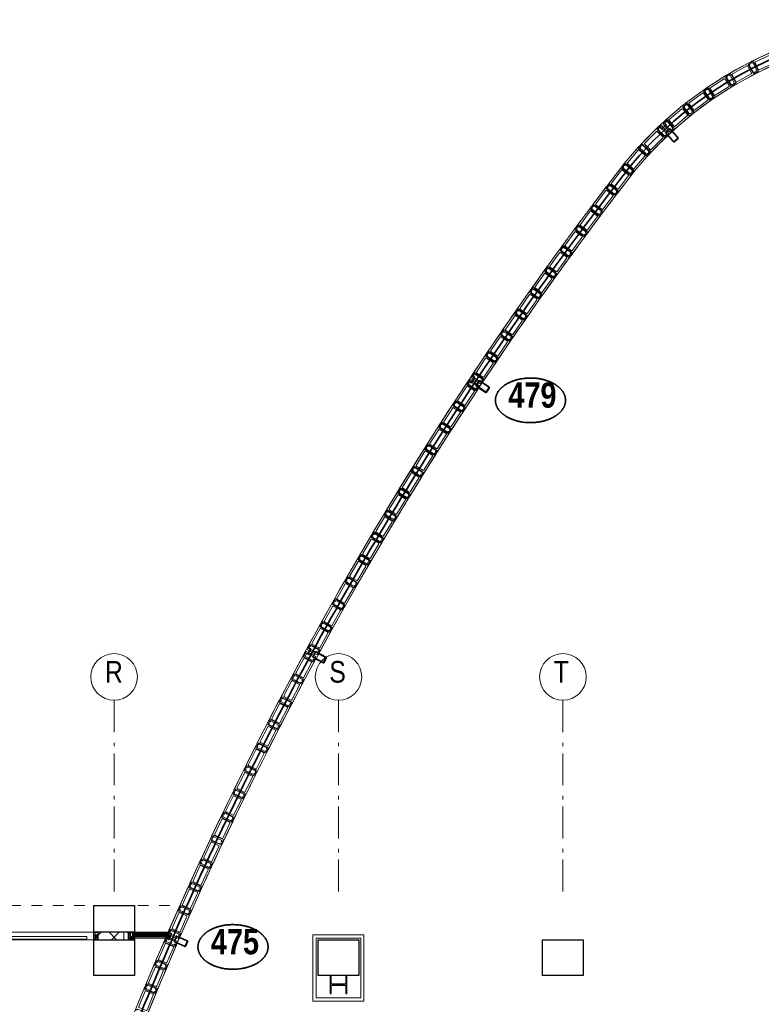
# Model space of a CAD drawing. Header units: millimetres. Extents: x 18442 to 242186, y -49554 to 63508.
# Tile 130 of 175: x 188475 to 194292, y 1657 to 9379. Entities that reach past the tile are written whole.
import ezdxf
from ezdxf.enums import TextEntityAlignment as Align

# ---------------------------------------------------------------- set-up
doc = ezdxf.new("R2010")
doc.units = ezdxf.units.MM
doc.header["$LTSCALE"] = 400
doc.header["$PDMODE"] = 1
doc.header["$PDSIZE"] = 15
doc.linetypes.add('STYLE_01', pattern=[0.416641, 0.208282, -0.208359])
doc.linetypes.add('STYLE_06', pattern=[1.041641, 0.625, -0.208282, 0.069427, -0.138931])
for name, color, linetype, lineweight in [('Detailaanduiding', 5, 'Continuous', 70), ('hulplijnen', 43, 'Continuous', 9), ('mat-beton (ihwg)', 5, 'Continuous', 25), ('mat-glas-hor', 140, 'Continuous', 15), ('mat-glas-vert', 140, 'Continuous', 15), ('mat-isolatie', 140, 'Continuous', 15), ('mat-kalkzandsteen', 5, 'Continuous', 25), ('mat-loofhout', 140, 'Continuous', 15), ('mat-multiplex-vert', 140, 'Continuous', 15), ('mat-naaldhout', 140, 'Continuous', 15), ('mat-staal', 5, 'Continuous', 25), ('None', 7, 'Continuous', 9), ('Sloopwerk', 92, 'Continuous', 25)]:
    doc.layers.add(name, color=color, linetype=linetype, lineweight=lineweight)
doc.styles.add('Arial Narrow', font='ARIALN.TTF', dxfattribs={"height": 211.666667})
doc.styles.add('Arial Narrow (bold)', font='ARIALNB.TTF', dxfattribs={"height": 172.861111})
doc.styles.get("Standard").update_dxf_attribs({"font": 'arial.ttf'})

# ---------------------------------------------------------------- blocks, each defined once
blk = doc.blocks.new('Kolom 280x320')
at = {"layer": 'mat-beton (ihwg)', "lineweight": 25}
blk.add_lwpolyline([(-300, 160), (-20, 160), (-20, -160), (-300, -160)], close=True, dxfattribs=at)
at = {"layer": 'None', "color": 92, "linetype": 'Continuous', "lineweight": 5}
blk.add_point((0, 0), dxfattribs=at)
blk = doc.blocks.new('*U337')
at = {"layer": 'None', "color": 8, "linetype": 'Continuous', "lineweight": 5, "flags": 128}
blk.add_lwpolyline([(0, 0, 0.46217), (2.7, 3.2), (0.5, 16.8, -0.46217), (3.2, 20, -0.46217), (6, 16.8), (3.8, 3.2, 0.46217), (6.5, 0, 0.46217), (9.2, 3.2), (7, 16.8, -0.46217), (9.7, 20, -0.46217), (12.5, 16.8), (10.3, 3.2, 0.46217), (13, 0, 0.46217), (15.7, 3.2), (13.5, 16.8, -0.46217), (16.2, 20, -0.46217), (19, 16.8), (16.8, 3.2, 0.46217), (19.5, 0, 0.46217)], format="xyb", dxfattribs=at)
blk = doc.blocks.new('*U338')
at = {"layer": 'mat-multiplex-vert', "lineweight": 15}
blk.add_lwpolyline([(1440, -40.1), (1452, -40.1), (1452, -99.6), (1440, -99.6)], close=True, dxfattribs=at)
at = {"layer": 'mat-naaldhout', "lineweight": 15}
for points in [[(1452, -40.1), (1472, -40.1), (1472, -60.1), (1452, -60.1)], [(1452, -79.6), (1472, -79.6), (1472, -99.6), (1452, -99.6)]]:
    blk.add_lwpolyline(points, close=True, dxfattribs=at)
blk = doc.blocks.new('*U339')
at = {"layer": 'None', "color": 8, "linetype": 'Continuous', "lineweight": 5, "flags": 128}
blk.add_lwpolyline([(0, 0, 0.46217), (2.7, 3.2), (0.5, 16.8, -0.46217), (3.2, 20, -0.46217), (6, 16.8), (3.8, 3.2, 0.46217), (6.5, 0, 0.46217), (9.2, 3.2), (7, 16.8, -0.46217), (9.7, 20, -0.46217), (12.5, 16.8), (10.3, 3.2, 0.46217), (13, 0, 0.46217), (15.7, 3.2), (13.5, 16.8, -0.46217), (16.2, 20, -0.46217), (19, 16.8), (16.8, 3.2, 0.46217), (19.5, 0, 0.46217)], format="xyb", dxfattribs=at)
blk = doc.blocks.new('*X340')
at = {"layer": 'None', "lineweight": 5}
blk.add_line((0, -99.6), (0, -40.1), dxfattribs=at)
blk = doc.blocks.new('*U341')
at = {"layer": 'mat-multiplex-vert', "lineweight": 15}
blk.add_lwpolyline([(-12, -40.1), (0, -40.1), (0, -99.6), (-12, -99.6)], close=True, dxfattribs=at)
at = {"layer": 'mat-naaldhout', "lineweight": 15}
for points in [[(-32, -40.1), (-12, -40.1), (-12, -60.1), (-32, -60.1)], [(-32, -79.6), (-12, -79.6), (-12, -99.6), (-32, -99.6)]]:
    blk.add_lwpolyline(points, close=True, dxfattribs=at)
at = {"layer": 'mat-multiplex-vert'}
blk.add_blockref('*X340', (0, 0), dxfattribs=at)
blk = doc.blocks.new('*U342')
at = {"layer": 'mat-glas-hor', "lineweight": 15}
blk.add_lwpolyline([(54.5, -94.1), (1386, -94.1), (1386, -74.1), (54.5, -74.1)], close=True, dxfattribs=at)
at = {"layer": 'None', "color": 8, "lineweight": 5}
blk.add_lwpolyline([(1439.6, -40.1), (1439.6, -100.1), (0.4, -100.1), (0.4, -40.1)], close=True, dxfattribs=at)
blk = doc.blocks.new('Pui patio')
at = {"layer": 'None', "color": 255, "linetype": 'Continuous', "lineweight": 9}
for points in [[(-32.5, -99.6), (0, -99.6), (0, -40), (-32.5, -40)], [(1440, -40), (1472.5, -40), (1472.5, -99.6), (1440, -99.6)]]:
    blk.add_lwpolyline(points, close=True, dxfattribs=at)
at = {"layer": 'mat-staal', "color": 8, "rotation": 90}
blk.add_blockref('*U339', (-12, -79.6), dxfattribs=at)
at = {"layer": 'mat-staal', "color": 8, "xscale": -1, "rotation": 270}
blk.add_blockref('*U337', (1452, -79.6), dxfattribs=at)
at = {"layer": 'None', "color": 7}
for name in ['*U341', '*U342', '*U338']:
    blk.add_blockref(name, (0, 0), dxfattribs=at)
blk = doc.blocks.new('*X1993')
at = {"layer": 'None', "lineweight": 9}
for p, q in [((-2.75, -2.75), (2.75, 2.75)), ((58, 58), (66.5, 66.5)), ((-66.5, -66.5), (-58, -58))]:
    blk.add_line(p, q, dxfattribs=at)
blk = doc.blocks.new('*U1994')
at = {"layer": 'None', "color": 92, "linetype": 'Continuous', "lineweight": 25, "flags": 128}
blk.add_lwpolyline([(70, -58), (14.75, -58, -0.4142136), (2.75, -46), (2.75, 46, -0.4142136), (14.75, 58), (70, 58), (70, 66.5), (-70, 66.5), (-70, 58), (-14.75, 58, -0.4142136), (-2.75, 46), (-2.75, -46, -0.4142136), (-14.75, -58), (-70, -58), (-70, -66.5), (70, -66.5)], format="xyb", close=True, dxfattribs=at)
at = {"layer": 'None', "color": 92}
blk.add_blockref('*X1993', (0, 0), dxfattribs=at)
blk = doc.blocks.new('Detail')
at = {"layer": 'Detailaanduiding', "color": 1, "linetype": 'Continuous', "lineweight": 35}
blk.add_open_spline([(-134.1, 153.9), (-70.3, 177.4), (77, 177.4), (140.9, 153.9), (204.7, 130.5), (241.5, 89.9), (278.4, 49.3), (278.4, 2.4), (278.4, -44.5), (241.5, -85.1), (204.7, -125.7), (140.9, -149.2), (77, -172.6), (-70.3, -172.6), (-134.1, -149.2), (-198, -125.7), (-234.8, -85.1), (-271.6, -44.5), (-271.6, 2.4), (-271.6, 49.3), (-234.8, 89.9), (-198, 130.5), (-134.1, 153.9)], degree=2, knots=[0, 0, 0, 0.097932, 0.195864, 0.195864, 0.280023, 0.280023, 0.347931, 0.347931, 0.415846, 0.415846, 0.5, 0.5, 0.597932, 0.695864, 0.695864, 0.780023, 0.780023, 0.847931, 0.847931, 0.915846, 0.915846, 1, 1, 1], dxfattribs=at)
at = {"layer": 'Detailaanduiding', "style": 'Arial Narrow (bold)'}
blk.add_attdef('Detail', text='', height=197.6, dxfattribs=at).set_placement((-170.2, 142.2), align=Align.TOP_LEFT)
at = {"layer": 'None', "color": 0, "flags": 1}
blk.add_attdef('Fragment', (-271.6, -528.2), '', height=197.6, dxfattribs=at)
blk = doc.blocks.new('*X332')
at = {"layer": 'None', "lineweight": 5}
for p, q in [((-20, 121.4), (18.6, 160)), ((-20, -20), (40, 40)), ((-18.6, -160), (40, -101.4))]:
    blk.add_line(p, q, dxfattribs=at)
at = {"layer": 'None', "lineweight": 13}
for p, q in [((-18.6, 160), (40, 101.4)), ((-20, 20), (40, -40)), ((-20, -121.4), (18.6, -160))]:
    blk.add_line(p, q, dxfattribs=at)
blk = doc.blocks.new('*U333')
at = {"layer": 'mat-isolatie', "lineweight": 15}
blk.add_lwpolyline([(40, 160), (40, -160), (-20, -160), (-20, 160)], close=True, dxfattribs=at)
at = {"layer": 'None', "color": 92, "linetype": 'Continuous', "lineweight": 25}
for points in [[(40, 160), (40, 128), (-20, 128), (-20, 160)], [(40, -128), (40, -160), (-20, -160), (-20, -128)]]:
    blk.add_lwpolyline(points, close=True, dxfattribs=at)
at = {"layer": 'mat-isolatie'}
blk.add_blockref('*X332', (0, 0), dxfattribs=at)
blk = doc.blocks.new('Kolom 280x320 met prefab voorzet')
at = {"layer": 'mat-beton (ihwg)', "lineweight": 25}
blk.add_lwpolyline([(40, 160), (250, 160), (250, -160), (40, -160)], close=True, dxfattribs=at)
at = {"layer": 'mat-beton (ihwg)', "color": 8}
blk.add_blockref('Kolom 280x320', (0, 0), dxfattribs=at)
at = {"layer": 'None', "color": 7}
blk.add_blockref('*U333', (0, 0), dxfattribs=at)
blk = doc.blocks.new('GLABO 190x100')
at = {"layer": 'None', "color": 140, "linetype": 'Continuous', "lineweight": 15, "flags": 128}
for points in [[(180, 85), (185, 85, 0.414214), (190, 90), (190, 95, 0.414214), (185, 100), (5, 100, 0.414214), (0, 95), (0, 90, 0.414214), (5, 85), (10, 85), (10, 15), (5, 15, 0.414214), (0, 10), (0, 5, 0.414214), (5, 0), (185, 0, 0.414214), (190, 5), (190, 10, 0.414214), (185, 15), (180, 15)], [(30, 85, 0.414214), (25, 80), (25, 20, 0.414214), (30, 15), (160, 15, 0.414214), (165, 20), (165, 80, 0.414214), (160, 85)]]:
    blk.add_lwpolyline(points, format="xyb", close=True, dxfattribs=at)
blk = doc.blocks.new('*X2118')
at = {"layer": 'None', "lineweight": 9}
blk.add_line((-25, -25), (-21, -21), dxfattribs=at)
blk = doc.blocks.new('*X2119')
at = {"layer": 'None', "lineweight": 9}
blk.add_line((-4, -4), (0, 0), dxfattribs=at)
blk = doc.blocks.new('*X2120')
at = {"layer": 'None', "lineweight": 9}
blk.add_line((-25, -25), (-21, -21), dxfattribs=at)
blk = doc.blocks.new('koker 50x100x4 (2D)')
at = {"layer": 'mat-kalkzandsteen', "lineweight": 25}
blk.add_line((5.3, -96), (8.9, -96), dxfattribs=at)
at = {"layer": 'mat-staal', "lineweight": 25}
for p, q in [((19.6, 0), (-19.6, 0)), ((-25, -5.2), (-25, -31)), ((-25, -5.4), (-25, -94.8)), ((-25, -31), (-21, -31)), ((-21, -5.2), (-21, -13)), ((-21, -5.4), (-21, -94.8)), ((-21, -16), (-21, -31)), ((19.6, -4), (-19.6, -4)), ((21, -94.8), (21, -5.4)), ((25, -94.8), (25, -5.4)), ((-19.6, -96), (19.6, -96)), ((-19.6, -100), (19.6, -100)), ((-9.6, -96), (19.6, -96)), ((-9.6, -100), (19.6, -100))]:
    blk.add_line(p, q, dxfattribs=at)
for centre, radius, start, end in [((-19.6, -5.4), 5.44, 90, 180), ((19.6, -5.4), 5.44, 0, 90), ((-19.6, -5.4), 1.44, 90, 180), ((19.6, -5.4), 1.44, 0, 90), ((-19.6, -94.6), 5.44, 180, 270), ((-19.6, -94.6), 1.44, 180, 270), ((19.6, -94.6), 1.44, 270, 0), ((19.6, -94.6), 5.44, 270, 0)]:
    blk.add_arc(centre, radius, start, end, dxfattribs=at)
at = {"layer": 'mat-staal'}
for name in ['*X2119', '*X2118', '*X2120']:
    blk.add_blockref(name, (0, 0), dxfattribs=at)
blk = doc.blocks.new('*X2112')
at = {"layer": 'None', "lineweight": 9}
blk.add_line((22, 22), (25, 25), dxfattribs=at)
blk = doc.blocks.new('*X2113')
at = {"layer": 'None', "lineweight": 9}
blk.add_line((0, 0), (3, 3), dxfattribs=at)
blk = doc.blocks.new('*U2114')
at = {"layer": 'mat-staal', "lineweight": 25}
for p, q in [((0, 20.06), (0, -20.06)), ((3, 20.06), (3, -20.06))]:
    blk.add_line(p, q, dxfattribs=at)
for centre, radius, start, end in [((4.94, 20.06), 4.94, 90, 180), ((4.94, 20.06), 1.94, 90, 180), ((4.94, -20.06), 4.94, 180, 270), ((4.94, -20.06), 1.94, 180, 270)]:
    blk.add_arc(centre, radius, start, end, dxfattribs=at)
at = {"layer": 'mat-staal'}
blk.add_blockref('*X2113', (0, 0), dxfattribs=at)
blk = doc.blocks.new('*U2115')
at = {"layer": 'mat-staal', "lineweight": 25}
for p, q in [((30, 25), (4.94, 25)), ((30, 22), (4.94, 22)), ((30, 25), (30, 22)), ((4.94, -22), (30, -22)), ((4.94, -25), (30, -25)), ((30, -25), (30, -22))]:
    blk.add_line(p, q, dxfattribs=at)
at = {"layer": 'mat-staal'}
blk.add_blockref('*X2112', (0, 0), dxfattribs=at)
at = {"layer": 'None', "color": 7}
blk.add_blockref('*U2114', (0, 0), dxfattribs=at)
blk = doc.blocks.new('u-profiel 50x30x3 (2D)')
at = {"layer": 'None', "color": 7}
blk.add_blockref('*U2115', (0, 0), dxfattribs=at)
blk = doc.blocks.new('*X2122')
at = {"layer": 'None', "lineweight": 5}
blk.add_line((11353.9, 10646.8), (11383.4, 10676.3), dxfattribs=at)
blk = doc.blocks.new('*X2137')
at = {"layer": 'None', "lineweight": 25}
blk.add_line((9979.8, 8424.2), (9981.1, 8425.4), dxfattribs=at)
blk = doc.blocks.new('*U2138')
at = {"layer": 'mat-kalkzandsteen', "lineweight": 25}
blk.add_line((9968.4, 8427.2), (9961.2, 8427.2), dxfattribs=at)
at = {"layer": 'mat-staal', "lineweight": 25}
for p, q in [((9936, 8427.2), (9963.3, 8427.2)), ((9936, 8424.2), (9981.1, 8424.2)), ((9966.3, 8427.2), (9981.1, 8427.2)), ((9981.1, 8424.2), (9981.1, 8427.2))]:
    blk.add_line(p, q, dxfattribs=at)
for radius in [4.94, 1.94]:
    blk.add_arc((9936, 8429.1), radius, 180, 270, dxfattribs=at)
at = {"layer": 'mat-staal'}
blk.add_blockref('*X2137', (0, 0), dxfattribs=at)
blk = doc.blocks.new('*U2139')
at = {"layer": 'mat-glas-hor', "color": 8, "lineweight": 5}
for p, q in [((10254.1, 8443), (10239.1, 8451)), ((10254.1, 8451), (10239.1, 8443))]:
    blk.add_line(p, q, dxfattribs=at)
at = {"layer": 'None', "color": 8, "lineweight": 5}
blk.add_lwpolyline([(10239.1, 8443), (10239.1, 8451), (10254.1, 8451), (10254.1, 8443)], close=True, dxfattribs=at)
blk = doc.blocks.new('*U2140')
at = {"layer": 'None', "color": 7}
blk.add_blockref('*U2139', (0, 0), dxfattribs=at)
blk = doc.blocks.new('*U2141')
at = {"layer": 'mat-glas-hor', "color": 8, "lineweight": 5}
for p, q in [((9966.1, 8443), (9981.1, 8451)), ((9966.1, 8451), (9981.1, 8443))]:
    blk.add_line(p, q, dxfattribs=at)
at = {"layer": 'None', "color": 8, "lineweight": 5}
blk.add_lwpolyline([(9981.1, 8443), (9981.1, 8451), (9966.1, 8451), (9966.1, 8443)], close=True, dxfattribs=at)
blk = doc.blocks.new('*U2142')
at = {"layer": 'None', "color": 7}
blk.add_blockref('*U2141', (0, 0), dxfattribs=at)
blk = doc.blocks.new('*U2152')
at = {"layer": 'hulplijnen', "color": 1, "linetype": 'Continuous', "lineweight": 35}
for centre, radius, start, end in [((16199.5, 12558.2), 3018.8, 65.21651, 140.84835), ((36155.5, -2830.2), 28217.7, 142.18447, 146.39218), ((36155.5, -2830.2), 28217.7, 146.39218, 151.43998), ((36155.5, -2830.2), 28217.7, 151.43998, 156.48769), ((36155.5, -2830.2), 28217.7, 156.48769, 161.85031)]:
    blk.add_arc(centre, radius, start, end, dxfattribs=at)
at = {"layer": 'mat-glas-vert', "lineweight": 15}
for points in [[(9966.1, 8451), (9966.1, 8457), (10254.1, 8457), (10254.1, 8451)], [(9966.1, 8437), (9966.1, 8443), (10254.1, 8443), (10254.1, 8437)]]:
    blk.add_lwpolyline(points, close=True, dxfattribs=at)
at = {"layer": 'mat-kalkzandsteen', "lineweight": 25}
for p, q in [((9934.1, 8448.8), (9934.1, 8452.4)), ((9934.1, 8448.8), (9934.1, 8452.4)), ((9968.4, 8467), (9961.2, 8467)), ((9968.4, 8467), (9961.2, 8467))]:
    blk.add_line(p, q, dxfattribs=at)
at = {"layer": 'mat-loofhout', "lineweight": 15}
blk.add_lwpolyline([(9897.1, 8470), (9931.1, 8470), (9931.1, 8410), (9897.1, 8410)], close=True, dxfattribs=at)
at = {"layer": 'mat-naaldhout', "lineweight": 15}
for points in [[(14149.6, 14799), (14176.9, 14769.7), (14147.7, 14742.4), (14120.4, 14771.7)], [(12649, 12816.2), (12682.3, 12794), (12660.1, 12760.7), (12626.8, 12782.8)], [(11363.5, 10687.2), (11398.6, 10668.1), (11379.5, 10632.9), (11344.3, 10652.1)], [(10270.3, 8453.5), (10306.9, 8437.5), (10291, 8400.8), (10254.3, 8416.8)]]:
    blk.add_lwpolyline(points, close=True, dxfattribs=at)
at = {"layer": 'mat-staal', "lineweight": 25}
for p, q in [((9931.1, 8465.1), (9931.1, 8429.1)), ((9931.1, 8452.7), (9931.1, 8431.2)), ((9931.1, 8452.7), (9934.1, 8452.7)), ((9934.1, 8465.1), (9934.1, 8451.6)), ((9934.1, 8452.7), (9934.1, 8451.6)), ((9934.1, 8448.6), (9934.1, 8431.2)), ((9934.1, 8448.6), (9934.1, 8429.1)), ((9981.1, 8470), (9936, 8470)), ((9981.1, 8470), (9936, 8470)), ((9963.3, 8467), (9936, 8467)), ((9963.3, 8467), (9936, 8467)), ((9981.1, 8467), (9966.3, 8467)), ((9981.1, 8467), (9966.3, 8467)), ((9981.1, 8470), (9981.1, 8467)), ((9981.1, 8470), (9981.1, 8467))]:
    blk.add_line(p, q, dxfattribs=at)
for radius in [4.94, 4.94, 1.94, 1.94]:
    blk.add_arc((9936, 8465.1), radius, 90, 180, dxfattribs=at)
at = {"layer": 'None', "color": 92, "linetype": 'Continuous', "lineweight": 25}
blk.add_line((9934.1, 8429.6), (9934.1, 8438.8), dxfattribs=at)
blk.add_line((9934.1, 8429.6), (9934.1, 8438.8), dxfattribs=at)
at = {"layer": 'None', "color": 8, "linetype": 'Continuous', "lineweight": 5}
for p, q in [((10244.8, 8470), (9981.1, 8470)), ((10244, 8467), (9981.1, 8467)), ((10224, 8426.9), (9981.1, 8426.9)), ((10222.7, 8424.2), (9981.1, 8424.2))]:
    blk.add_line(p, q, dxfattribs=at)
at = {"layer": 'None', "color": 43, "linetype": 'Continuous', "lineweight": 9}
blk.add_line((10253.5, 8490.2), (10345.2, 8450.2), dxfattribs=at)
blk.add_line((10253.5, 8490.2), (10345.2, 8450.2), dxfattribs=at)
at = {"layer": 'None', "color": 140, "linetype": 'Continuous', "lineweight": 15}
for points in [[(14876.3, 15223.1), (14836.7, 15201.1), (14794.4, 15274.7), (14835.3, 15298.3)], [(14699.3, 15128.1), (14659.7, 15106.1), (14617.4, 15179.7), (14658.3, 15203.3)], [(14531.1, 15020.8), (14493.8, 14995.2), (14444.8, 15064.6), (14483.3, 15091.9)], [(14369.7, 14901.2), (14333.9, 14873.5), (14281, 14939.9), (14317.9, 14969.4)], [(14215.9, 14772.2), (14180.2, 14744.5), (14127.3, 14810.9), (14164.1, 14840.4)], [(14172.3, 14734.9), (14139.2, 14703.9), (14080.4, 14765.2), (14114.3, 14797.9)], [(14028.9, 14592.5), (13998.8, 14558.7), (13934.6, 14614.4), (13965.5, 14650.1)], [(13897.8, 14444), (13869.5, 14408.7), (13802.5, 14461), (13831.5, 14498.3)], [(13774.8, 14285.5), (13746.5, 14250.2), (13679.5, 14302.5), (13708.5, 14339.8)], [(13653.3, 14121.5), (13625, 14086.2), (13558, 14138.5), (13587, 14175.8)], [(13532.8, 13961.5), (13504.5, 13926.2), (13437.5, 13978.5), (13466.5, 14015.8)], [(13413.8, 13799.5), (13385.5, 13764.2), (13318.5, 13816.5), (13347.5, 13853.8)], [(13294, 13635.8), (13266.7, 13599.7), (13198.3, 13650.1), (13226.2, 13688.1)], [(13177, 13473.3), (13149.7, 13437.2), (13081.3, 13487.6), (13109.2, 13525.6)], [(13061, 13306.3), (13033.7, 13270.2), (12965.3, 13320.6), (12993.2, 13358.6)], [(12947, 13141.3), (12919.7, 13105.2), (12851.3, 13155.6), (12879.2, 13193.6)], [(12832.3, 12975.8), (12806.1, 12938.9), (12736.2, 12987.1), (12762.9, 13026)], [(12721.3, 12807.8), (12695.1, 12770.9), (12625.2, 12819.1), (12651.9, 12858)], [(12684.7, 12755.7), (12658.5, 12718.8), (12588.6, 12767), (12615.3, 12805.9)], [(12575.7, 12588.7), (12549.5, 12551.8), (12479.6, 12600), (12506.3, 12638.9)], [(12465, 12417.7), (12438.8, 12380.8), (12368.9, 12429), (12395.6, 12467.9)], [(12355.5, 12249), (12331, 12210.9), (12259, 12256), (12284, 12296)], [(12247.5, 12077), (12223, 12038.9), (12151, 12084), (12176, 12124)], [(12142.5, 11907), (12118, 11868.9), (12046, 11914), (12071, 11954)], [(12036.5, 11733), (12012, 11694.9), (11940, 11740), (11965, 11780)], [(11934.8, 11561.8), (11910.3, 11523.7), (11838.3, 11568.8), (11863.3, 11608.8)], [(11831.2, 11386.2), (11806.7, 11348.2), (11734.7, 11393.2), (11759.7, 11433.3)], [(11729.6, 11210.2), (11705.1, 11172.1), (11633.1, 11217.2), (11658.1, 11257.3)], [(11629.6, 11037), (11605.1, 10998.9), (11533.1, 11044), (11558.1, 11084.1)], [(11530.8, 10860.9), (11506.3, 10822.8), (11434.3, 10867.9), (11459.3, 10908)], [(11530.8, 10860.9), (11506.3, 10822.8), (11434.3, 10867.9), (11459.3, 10908)], [(11403.4, 10631.9), (11382.7, 10591.7), (11306.7, 10629.6), (11327.7, 10671.9)], [(11435.2, 10686.9), (11414.4, 10646.7), (11338.4, 10684.6), (11359.5, 10726.9)], [(11310.4, 10455.9), (11289.7, 10415.7), (11213.7, 10453.6), (11234.7, 10495.9)], [(11215.4, 10275.7), (11194.7, 10235.5), (11118.7, 10273.4), (11139.7, 10315.7)], [(11123.4, 10098.7), (11102.7, 10058.5), (11026.7, 10096.4), (11047.7, 10138.7)], [(11029.4, 9916.7), (11008.7, 9876.5), (10932.7, 9914.4), (10953.7, 9956.7)], [(10938.4, 9737.7), (10917.7, 9697.5), (10841.7, 9735.4), (10862.7, 9777.7)], [(10851.4, 9555.7), (10830.7, 9515.5), (10754.7, 9553.4), (10775.7, 9595.7)], [(10761.4, 9373.7), (10740.7, 9333.5), (10664.7, 9371.4), (10685.7, 9413.7)], [(10679, 9196.6), (10661.5, 9154.8), (10582.7, 9186.6), (10600.3, 9230.4)], [(10589, 9012.6), (10571.5, 8970.8), (10492.7, 9002.6), (10510.3, 9046.4)], [(10507, 8829.6), (10489.5, 8787.8), (10410.7, 8819.6), (10428.3, 8863.4)], [(10422.7, 8645.8), (10405.2, 8604.1), (10326.5, 8635.9), (10344.1, 8679.7)], [(10341.9, 8460.5), (10324.4, 8418.7), (10245.6, 8450.5), (10263.2, 8494.3)], [(10315.4, 8399.6), (10297.9, 8357.9), (10219.1, 8389.7), (10236.7, 8433.5)], [(10237, 8217.6), (10219.6, 8175.9), (10140.8, 8207.7), (10158.4, 8251.5)], [(10158, 8030.6), (10140.6, 7988.9), (10061.8, 8020.7), (10079.4, 8064.5)]]:
    blk.add_lwpolyline(points, close=True, dxfattribs=at)
at = {"layer": 'None', "color": 8, "linetype": 'Continuous', "lineweight": 5}
for centre, radius, start, end in [((16199.5, 12558.2), 3068.8, 65.21651, 140.84835), ((16199.5, 12558.2), 2968.8, 65.21651, 140.84835), ((36155.5, -2830.2), 28267.7, 142.18447, 146.39218), ((36155.5, -2830.2), 28167.7, 142.18447, 146.39218), ((36155.5, -2830.2), 28267.7, 146.39218, 151.43998), ((36155.5, -2830.2), 28167.7, 146.39218, 151.43998), ((36155.5, -2830.2), 28267.7, 151.43998, 156.48769), ((36155.5, -2830.2), 28167.7, 151.43998, 156.48769), ((36155.5, -2830.2), 28267.7, 156.48769, 162.04234), ((36155.5, -2830.2), 28167.7, 156.48769, 161.88838)]:
    blk.add_arc(centre, radius, start, end, dxfattribs=at)
at = {"layer": 'None', "color": 9, "linetype": 'Continuous', "lineweight": 5}
for points, knots in [([(9976.1, 8457), (9974.5, 8461.9), (9976.1, 8467), (9971.1, 8467), (9966.1, 8467), (9966.1, 8462), (9966.1, 8457), (9971.1, 8457), (9976.1, 8457)], [0, 0, 0, 0.252847, 0.252847, 0.502034, 0.502034, 0.750813, 0.750813, 1, 1, 1]), ([(9976.1, 8437), (9974.5, 8432.2), (9976.1, 8427.2), (9971.1, 8427.2), (9966.1, 8427.2), (9966.1, 8432.1), (9966.1, 8437), (9971.1, 8437), (9976.1, 8437)], [0, 0, 0, 0.251215, 0.251215, 0.502075, 0.502075, 0.74914, 0.74914, 1, 1, 1]), ([(9976.3, 8424.2), (9974.7, 8417.2), (9976.3, 8410), (9971.3, 8410), (9966.3, 8410), (9966.3, 8417.1), (9966.3, 8424.2), (9971.3, 8424.2), (9976.3, 8424.2)], [0, 0, 0, 0.294685, 0.294685, 0.501212, 0.501212, 0.793473, 0.793473, 1, 1, 1]), ([(10234.9, 8437), (10232.5, 8428.7), (10229.8, 8425.2), (10234.1, 8423.4), (10238.5, 8421.5), (10241.9, 8429.2), (10245.4, 8437), (10240.2, 8437), (10234.9, 8437)], [0, 0, 0, 0.25878, 0.25878, 0.448045, 0.448045, 0.789463, 0.789463, 1, 1, 1]), ([(10247.4, 8465.6), (10246.5, 8460.4), (10243.8, 8457), (10248.9, 8457), (10254.1, 8457), (10255.2, 8459.4), (10256.2, 8461.7), (10251.8, 8463.7), (10247.4, 8465.6)], [0, 0, 0, 0.272489, 0.272489, 0.570906, 0.570906, 0.721017, 0.721017, 1, 1, 1])]:
    blk.add_open_spline(points, degree=2, knots=knots, dxfattribs=at)
at = {"layer": 'mat-naaldhout'}
blk.add_blockref('*X2122', (0, 0), dxfattribs=at)
at = {"layer": 'None', "color": 7}
for name, p, rotation in [('GLABO 190x100', (14859.7, 15207.9), 24.91518998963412), ('GLABO 190x100', (14685.5, 15112.4), 28.77573311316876), ('GLABO 190x100', (14518.1, 15005.4), 32.63996431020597), ('GLABO 190x100', (14358.3, 14887.9), 36.27960052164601), ('GLABO 190x100', (14206.7, 14759.5), 40.37466918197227), ('GLABO 190x100', (14021.8, 14576.8), 45.22536274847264), ('u-profiel 50x30x3 (2D)', (14135, 14785.3), 133.0277247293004), ('koker 50x100x4 (2D)', (14162.2, 14756.2), 43.02772472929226), ('GLABO 190x100', (13891.2, 14426.6), 48.95123018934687), ('GLABO 190x100', (13771.2, 14268.4), 52.4258570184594), ('GLABO 190x100', (13649, 14107.4), 52.81342219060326), ('GLABO 190x100', (13528.3, 13945.9), 53.21911183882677), ('GLABO 190x100', (13408.8, 13783.4), 53.63041403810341), ('GLABO 190x100', (13290.5, 13620.2), 54.04222288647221), ('GLABO 190x100', (13173.3, 13456.1), 54.44776590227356), ('GLABO 190x100', (13057.3, 13291.1), 54.86308259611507), ('GLABO 190x100', (12942.4, 13125.4), 55.26304755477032), ('GLABO 190x100', (12829, 12958.8), 55.71557355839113), ('GLABO 190x100', (12716.5, 12791.4), 56.12058680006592), ('u-profiel 50x30x3 (2D)', (12637.9, 12799.5), 146.3921771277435), ('GLABO 190x100', (12571.3, 12571.4), 56.63113353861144), ('koker 50x100x4 (2D)', (12671.2, 12777.4), 56.39217712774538), ('GLABO 190x100', (12461.7, 12402.2), 57.03805917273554), ('GLABO 190x100', (12353.2, 12232.2), 57.4505338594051), ('GLABO 190x100', (12246, 12061.4), 57.8587753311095), ('GLABO 190x100', (12140, 11889.9), 58.26279656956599), ('GLABO 190x100', (12035.2, 11717.6), 58.67949863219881), ('GLABO 190x100', (11931.7, 11544.6), 59.09000438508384), ('GLABO 190x100', (11829.4, 11370.8), 59.49665086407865), ('GLABO 190x100', (11728.4, 11196.3), 59.90700878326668), ('GLABO 190x100', (11628.7, 11021), 60.34044479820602), ('GLABO 190x100', (11530.1, 10845.1), 60.70437897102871), ('GLABO 190x100', (11432.9, 10668.5), 61.17205027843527), ('u-profiel 50x30x3 (2D)', (11353.9, 10669.6), 151.4399776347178), ('koker 50x100x4 (2D)', (11389, 10650.5), 61.43997763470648), ('GLABO 190x100', (11307.6, 10436.6), 61.67330363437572), ('GLABO 190x100', (11213.3, 10258.4), 62.10059559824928), ('GLABO 190x100', (11120.2, 10079.5), 62.4816529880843), ('GLABO 190x100', (11028.5, 9900), 62.90746762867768), ('GLABO 190x100', (10938, 9719.8), 63.31542257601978), ('GLABO 190x100', (10848.8, 9538.9), 63.72567129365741), ('GLABO 190x100', (10760.9, 9357.4), 64.13854059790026), ('GLABO 190x100', (10674.3, 9175.3), 64.54695478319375), ('GLABO 190x100', (10589, 8992.6), 64.9549930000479), ('GLABO 190x100', (10505, 8809.3), 65.36711703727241), ('GLABO 190x100', (10422.3, 8625.4), 65.77459450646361), ('GLABO 190x100', (10341.1, 8440.9), 66.2140538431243), ('u-profiel 50x30x3 (2D)', (10262.3, 8435.1), 156.4876898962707), ('koker 50x100x4 (2D)', (10299, 8419.2), 66.48769025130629), ('GLABO 190x100', (10236.8, 8198.9), 66.75745829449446), ('GLABO 190x100', (10158.5, 8013.1), 67.20515792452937), ('GLABO 190x100', (10081.6, 7826.7), 67.607385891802)]:
    blk.add_blockref(name, p, dxfattribs=dict(at, rotation=rotation))
for name in ['*U2138', '*U2142', '*U2140']:
    blk.add_blockref(name, (0, 0), dxfattribs=at)
blk = doc.blocks.new('*U2153')
at = {"layer": 'mat-beton (ihwg)', "color": 8, "rotation": 90}
blk.add_blockref('Kolom 280x320 met prefab voorzet', (9821.1, 8430), dxfattribs=at)
at = {"layer": 'None', "color": 7}
blk.add_blockref('*U2152', (0, 0), dxfattribs=at)
blk = doc.blocks.new('*U2162')
at = {"layer": 'None', "color": 7}
blk.add_blockref('*U2153', (0, 0), dxfattribs=at)
blk = doc.blocks.new('*U2471')
at = {"layer": 'None', "color": 7, "linetype": 'STYLE_06', "lineweight": 9}
for p, q in [((9821.1, 10290), (9821.1, 8790)), ((11581.1, 10290), (11581.1, 8790))]:
    blk.add_line(p, q, dxfattribs=at)

msp = doc.modelspace()

# ---------------------------------------------------------------- linework, layer by layer
at = {"layer": 'None', "color": 7, "linetype": 'STYLE_06', "lineweight": 9}
msp.add_line((192735.7849, 4041.61885), (192735.7849, 2541.61885), dxfattribs=at)
at = {"layer": 'None', "color": 43, "linetype": 'STYLE_01', "lineweight": 9}
msp.add_line((176735.7849, 2431.61885), (189653.33054, 2431.61885), dxfattribs=at)
at = {"layer": 'None', "color": 140, "linetype": 'Continuous', "lineweight": 15}
for p, q in [((190775.7849, 2201.61885), (190775.7849, 1681.61885)), ((190775.7849, 2201.61885), (191175.7849, 2201.61885)), ((190800.7849, 2176.61885), (190800.7849, 1706.61885)), ((190800.7849, 2176.61885), (191150.7849, 2176.61885)), ((191150.7849, 1706.61885), (191150.7849, 2176.61885)), ((191175.7849, 1681.61885), (191175.7849, 2201.61885)), ((190800.7849, 1706.61885), (191150.7849, 1706.61885)), ((190775.7849, 1681.61885), (191175.7849, 1681.61885))]:
    msp.add_line(p, q, dxfattribs=at)
at = {"layer": 'None', "color": 43, "linetype": 'Continuous', "lineweight": 9}
for centre in [(189215.7849, 4224.22527), (190975.7849, 4224.22527), (192735.7849, 4224.22527)]:
    msp.add_circle(centre, 182.60642, dxfattribs=at)

# ---------------------------------------------------------------- block references
at = {"layer": 'Detailaanduiding', "color": 7}
for p, values in [((192478.23707, 6391.14702), {'Detail': '479'}), ((190145.07643, 2104.25591), {'Detail': '475'})]:
    msp.add_blockref('Detail', p, dxfattribs=at).add_auto_attribs(values)
at = {"layer": 'mat-beton (ihwg)', "color": 8, "rotation": 90}
msp.add_blockref('Kolom 280x320', (190975.7849, 2181.61885), dxfattribs=at)
at = {"layer": 'mat-staal', "rotation": 90}
msp.add_blockref('*U1994', (190975.7849, 1810.96989), dxfattribs=at)
at = {"layer": 'None', "color": 7}
for name, p in [('*U2162', (179394.72553, -6248.38115)), ('*U2471', (179394.72553, -6248.38115)), ('Pui patio', (187615.7849, 2261.61885))]:
    msp.add_blockref(name, p, dxfattribs=at)
at = {"layer": 'Sloopwerk', "color": 8, "rotation": 90}
msp.add_blockref('Kolom 280x320', (192735.7849, 2181.61885), dxfattribs=at)

# ---------------------------------------------------------------- texts
at = {"layer": 'None', "color": 8, "char_height": 169.33333, "attachment_point": 1, "style": 'Arial Narrow'}
for s, insert in [('R', (189143.81823, 4349.1086)), ('S', (190903.81823, 4349.1086)), ('T', (192663.81823, 4349.1086))]:
    msp.add_mtext(s, dxfattribs=dict(at, insert=insert))

doc.saveas('drawing.dxf')
